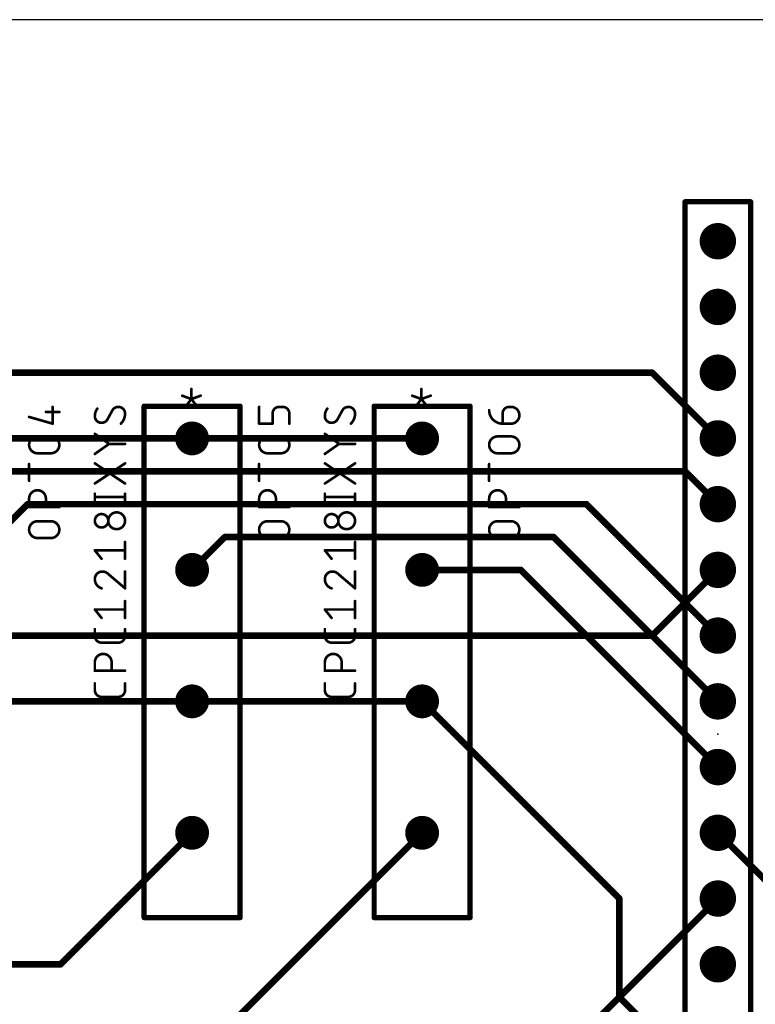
# Model space of a CAD drawing. Extents: x 0 to 99, y -9.3 to 67.
# Tile 7 of 8: x 51.8 to 80.2, y 28.9 to 67. Entities that reach past the tile are written whole.
import ezdxf

# ---------------------------------------------------------------- set-up
doc = ezdxf.new("R2010")
doc.units = 0
for name, color, linetype in [('1', 12, 'CONTINUOUS'), ('16', 132, 'CONTINUOUS'), ('17', 110, 'CONTINUOUS'), ('20', 31, 'CONTINUOUS'), ('21', 7, 'CONTINUOUS'), ('23', 53, 'CONTINUOUS'), ('25', 7, 'CONTINUOUS'), ('27', 7, 'CONTINUOUS'), ('51', 7, 'CONTINUOUS')]:
    doc.layers.add(name, color=color, linetype=linetype)

# ---------------------------------------------------------------- blocks, each defined once
blk = doc.blocks.new('ROUNDP')
at = {"const_width": 0.5}
blk.add_lwpolyline([(0, -0.25, 1), (0, 0.25, 1), (0, -0.25)], format="xyb", dxfattribs=at)

msp = doc.modelspace()

# ---------------------------------------------------------------- linework, layer by layer
at = {"layer": '1', "const_width": 0.254}
for points in [[(30.48, 53.34), (76.2, 53.34)], [(76.2, 53.34), (78.74, 50.8)], [(77.47, 49.53), (35.56, 49.53)], [(78.74, 48.26), (77.47, 49.53)], [(78.74, 45.72), (76.2, 43.18)], [(76.2, 43.18), (43.18, 43.18)], [(66.04, 20.32), (78.74, 33.02)]]:
    msp.add_lwpolyline(points, dxfattribs=at)
at = {"layer": '1', "const_width": 0.127}
for points in [[(76.2449, 53.3849, 1), (76.1551, 53.2951)], [(76.2, 53.2765, 1), (76.2, 53.4035)], [(78.6951, 50.7551, 1), (78.7849, 50.8449)], [(77.5149, 49.5749, 1), (77.4251, 49.4851)], [(77.47, 49.4665, 1), (77.47, 49.5935)], [(78.6951, 48.2151, 1), (78.7849, 48.3049)], [(78.7849, 45.6751, 1), (78.6951, 45.7649)], [(76.1551, 43.2249, 1), (76.2449, 43.1351)], [(76.2, 43.1165, 1), (76.2, 43.2435)], [(78.7849, 32.9751, 1), (78.6951, 33.0649)]]:
    msp.add_lwpolyline(points, format="xyb", dxfattribs=at)
at = {"layer": '16', "const_width": 0.254}
for points in [[(49.53, 50.8), (58.42, 50.8)], [(58.42, 50.8), (67.31, 50.8)], [(49.53, 45.72), (52.07, 48.26)], [(52.07, 48.26), (73.66, 48.26)], [(73.66, 48.26), (78.74, 43.18)], [(59.69, 46.99), (58.42, 45.72)], [(72.39, 46.99), (59.69, 46.99)], [(78.74, 40.64), (72.39, 46.99)], [(67.31, 45.72), (71.12, 45.72)], [(71.12, 45.72), (78.74, 38.1)], [(49.53, 40.64), (58.42, 40.64)], [(58.42, 40.64), (67.31, 40.64)], [(67.31, 40.64), (74.93, 33.02)], [(53.34, 30.48), (58.42, 35.56)], [(58.42, 26.67), (67.31, 35.56)], [(87.63, 26.67), (78.74, 35.56)], [(74.93, 33.02), (74.93, 29.21)], [(49.53, 30.48), (53.34, 30.48)], [(74.93, 29.21), (78.74, 25.4)]]:
    msp.add_lwpolyline(points, dxfattribs=at)
at = {"layer": '16', "const_width": 0.127}
for points in [[(58.42, 50.8635, 1), (58.42, 50.7365)], [(58.42, 50.7365, 1), (58.42, 50.8635)], [(67.31, 50.7365, 1), (67.31, 50.8635)], [(52.07, 48.3235, 1), (52.07, 48.1965)], [(52.1149, 48.2151, 1), (52.0251, 48.3049)], [(73.7049, 48.3049, 1), (73.6151, 48.2151)], [(73.66, 48.1965, 1), (73.66, 48.3235)], [(59.69, 47.0535, 1), (59.69, 46.9265)], [(59.7349, 46.9451, 1), (59.6451, 47.0349)], [(72.4349, 47.0349, 1), (72.3451, 46.9451)], [(72.39, 46.9265, 1), (72.39, 47.0535)], [(58.3751, 45.7649, 1), (58.4649, 45.6751)], [(67.31, 45.7835, 1), (67.31, 45.6565)], [(71.1649, 45.7649, 1), (71.0751, 45.6751)], [(71.12, 45.6565, 1), (71.12, 45.7835)], [(78.6951, 43.1351, 1), (78.7849, 43.2249)], [(58.42, 40.7035, 1), (58.42, 40.5765)], [(58.42, 40.5765, 1), (58.42, 40.7035)], [(67.3549, 40.6849, 1), (67.2651, 40.5951)], [(67.31, 40.5765, 1), (67.31, 40.7035)], [(78.6951, 40.5951, 1), (78.7849, 40.6849)], [(78.6951, 38.0551, 1), (78.7849, 38.1449)], [(58.4649, 35.5151, 1), (58.3751, 35.6049)], [(67.3549, 35.5151, 1), (67.2651, 35.6049)], [(78.7849, 35.6049, 1), (78.6951, 35.5151)], [(74.9935, 33.02, 1), (74.8665, 33.02)], [(74.8851, 32.9751, 1), (74.9749, 33.0649)], [(53.2951, 30.5249, 1), (53.3849, 30.4351)], [(53.34, 30.4165, 1), (53.34, 30.5435)], [(74.9749, 29.2549, 1), (74.8851, 29.1651)], [(74.8665, 29.21, 1), (74.9935, 29.21)]]:
    msp.add_lwpolyline(points, format="xyb", dxfattribs=at)
at = {"layer": '20'}
msp.add_line((99.04, 66.98), (0, 66.98), dxfattribs=at)
at = {"layer": '21'}
for points, const_width in [([(80.01, 59.944), (77.47, 59.944)], 0.2032), ([(77.47, 59.944), (77.47, 18.796)], 0.2032), ([(80.01, 18.796), (80.01, 59.944)], 0.2032), ([(58.3932, 52.7106), (58.3932, 52.3212)], 0.1016), ([(67.2832, 52.7106), (67.2832, 52.3212)], 0.1016), ([(56.5658, 32.2834), (56.5658, 52.0446)], 0.2032), ([(56.5658, 52.0446), (60.2742, 52.0446)], 0.2032), ([(58.3932, 52.3212), (58.0362, 52.451)], 0.1016), ([(58.166, 52.0291), (58.3932, 52.3212)], 0.1016), ([(58.3932, 52.3212), (58.7502, 52.451)], 0.1016), ([(58.3932, 52.3212), (58.6204, 52.0291)], 0.1016), ([(60.2742, 52.0446), (60.2742, 32.2834)], 0.2032), ([(65.4558, 32.2834), (65.4558, 52.0446)], 0.2032), ([(65.4558, 52.0446), (69.1642, 52.0446)], 0.2032), ([(67.2832, 52.3212), (66.9262, 52.451)], 0.1016), ([(67.056, 52.0291), (67.2832, 52.3212)], 0.1016), ([(67.2832, 52.3212), (67.6402, 52.451)], 0.1016), ([(67.2832, 52.3212), (67.5104, 52.0291)], 0.1016), ([(69.1642, 52.0446), (69.1642, 32.2834)], 0.2032), ([(60.2742, 32.2834), (56.5658, 32.2834)], 0.2032), ([(69.1642, 32.2834), (65.4558, 32.2834)], 0.2032)]:
    msp.add_lwpolyline(points, dxfattribs=dict(at, const_width=const_width))
for points, const_width in [([(77.47, 59.9948, 1), (77.47, 59.8932)], 0.1016), ([(77.5208, 59.944, 1), (77.4192, 59.944)], 0.1016), ([(80.0608, 59.944, 1), (79.9592, 59.944)], 0.1016), ([(80.01, 59.8932, 1), (80.01, 59.9948)], 0.1016), ([(58.4186, 52.7106, 1), (58.3678, 52.7106)], 0.0508), ([(67.3086, 52.7106, 1), (67.2578, 52.7106)], 0.0508), ([(56.6166, 52.0446, 1), (56.515, 52.0446)], 0.1016), ([(56.5658, 52.0954, 1), (56.5658, 51.9938)], 0.1016), ([(58.0449, 52.4749, 1), (58.0275, 52.4271)], 0.0508), ([(58.4132, 52.3368, 1), (58.3731, 52.3056)], 0.0508), ([(58.3845, 52.345, 1), (58.4019, 52.2973)], 0.0508), ([(58.3678, 52.3212, 1), (58.4186, 52.3212)], 0.0508), ([(58.4132, 52.3056, 1), (58.3731, 52.3368)], 0.0508), ([(58.3845, 52.2973, 1), (58.4019, 52.345)], 0.0508), ([(58.7589, 52.4271, 1), (58.7415, 52.4749)], 0.0508), ([(60.325, 52.0446, 1), (60.2234, 52.0446)], 0.1016), ([(60.2742, 51.9938, 1), (60.2742, 52.0954)], 0.1016), ([(65.5066, 52.0446, 1), (65.405, 52.0446)], 0.1016), ([(65.4558, 52.0954, 1), (65.4558, 51.9938)], 0.1016), ([(66.9349, 52.4749, 1), (66.9175, 52.4271)], 0.0508), ([(67.3032, 52.3368, 1), (67.2631, 52.3056)], 0.0508), ([(67.2745, 52.345, 1), (67.2919, 52.2973)], 0.0508), ([(67.2578, 52.3212, 1), (67.3086, 52.3212)], 0.0508), ([(67.3032, 52.3056, 1), (67.2631, 52.3368)], 0.0508), ([(67.2745, 52.2973, 1), (67.2919, 52.345)], 0.0508), ([(67.6489, 52.4271, 1), (67.6315, 52.4749)], 0.0508), ([(69.215, 52.0446, 1), (69.1134, 52.0446)], 0.1016), ([(69.1642, 51.9938, 1), (69.1642, 52.0954)], 0.1016), ([(58.146, 52.0447, 1), (58.186, 52.0135)], 0.0508), ([(58.6003, 52.0135, 1), (58.6404, 52.0447)], 0.0508), ([(67.036, 52.0447, 1), (67.076, 52.0135)], 0.0508), ([(67.4903, 52.0135, 1), (67.5304, 52.0447)], 0.0508), ([(56.5658, 32.3342, 1), (56.5658, 32.2326)], 0.1016), ([(60.2742, 32.2326, 1), (60.2742, 32.3342)], 0.1016), ([(65.4558, 32.3342, 1), (65.4558, 32.2326)], 0.1016), ([(69.1642, 32.2326, 1), (69.1642, 32.3342)], 0.1016), ([(56.515, 32.2834, 1), (56.6166, 32.2834)], 0.1016), ([(60.2234, 32.2834, 1), (60.325, 32.2834)], 0.1016), ([(65.405, 32.2834, 1), (65.5066, 32.2834)], 0.1016), ([(69.1134, 32.2834, 1), (69.215, 32.2834)], 0.1016)]:
    msp.add_lwpolyline(points, format="xyb", dxfattribs=dict(at, const_width=const_width))
at = {"layer": '23'}
for p in [(58.42, 43.18), (67.31, 43.18), (78.74, 39.37)]:
    msp.add_point(p, dxfattribs=at)
at = {"layer": '25', "const_width": 0.1016}
for points in [[(52.7699, 51.8245), (53.2892, 51.8245)], [(53.0296, 51.3701), (53.0296, 52.0192)], [(61.0108, 51.3701), (61.0108, 52.0192)], [(61.5301, 51.7596), (61.5301, 51.3701)], [(61.9196, 52.0192), (61.7897, 52.0192)], [(62.1792, 51.3701), (62.1792, 51.7596)], [(70.4201, 51.3701), (70.4201, 51.7596)], [(70.6797, 52.0192), (70.7446, 52.0192)], [(52.1208, 51.6297), (53.0296, 51.3701)], [(61.5301, 51.3701), (61.0108, 51.3701)], [(70.7446, 51.3701), (70.4201, 51.3701)], [(52.4454, 50.8762), (52.9646, 50.8762)], [(61.3354, 50.8762), (61.8546, 50.8762)], [(70.2254, 50.8762), (70.7446, 50.8762)], [(52.9646, 50.2271), (52.4454, 50.2271)], [(61.8546, 50.2271), (61.3354, 50.2271)], [(70.7446, 50.2271), (70.2254, 50.2271)], [(52.1208, 49.1603), (52.1208, 49.8094)], [(61.0108, 49.1603), (61.0108, 49.8094)], [(69.9008, 49.1603), (69.9008, 49.8094)], [(53.2892, 49.4849), (52.1208, 49.4849)], [(62.1792, 49.4849), (61.0108, 49.4849)], [(71.0692, 49.4849), (69.9008, 49.4849)], [(52.1208, 48.1485), (52.1208, 48.4731)], [(52.7699, 48.4731), (52.7699, 48.1485)], [(61.0108, 48.1485), (61.0108, 48.4731)], [(61.6599, 48.4731), (61.6599, 48.1485)], [(69.9008, 48.1485), (69.9008, 48.4731)], [(70.5499, 48.4731), (70.5499, 48.1485)], [(53.2892, 48.1485), (52.1208, 48.1485)], [(62.1792, 48.1485), (61.0108, 48.1485)], [(71.0692, 48.1485), (69.9008, 48.1485)], [(52.4454, 47.5996), (52.9646, 47.5996)], [(61.3354, 47.5996), (61.8546, 47.5996)], [(70.2254, 47.5996), (70.7446, 47.5996)], [(52.9646, 46.9505), (52.4454, 46.9505)], [(61.8546, 46.9505), (61.3354, 46.9505)], [(70.7446, 46.9505), (70.2254, 46.9505)]]:
    msp.add_lwpolyline(points, dxfattribs=at)
at = {"layer": '25'}
for points, const_width in [([(52.7699, 51.8499, 1), (52.7699, 51.7991)], 0.0508), ([(53.055, 52.0192, 1), (53.0042, 52.0192)], 0.0508), ([(53.2892, 51.7991, 1), (53.2892, 51.8499)], 0.0508), ([(61.0362, 52.0192, 1), (60.9854, 52.0192)], 0.0508), ([(61.7897, 52.0192, 0.4142), (61.5301, 51.7596)], 0.1016), ([(61.5555, 51.7596, 1), (61.5047, 51.7596)], 0.0508), ([(61.5047, 51.7596, 1), (61.5555, 51.7596)], 0.0508), ([(61.7897, 52.0446, 1), (61.7897, 51.9938)], 0.0508), ([(61.7897, 51.9938, 1), (61.7897, 52.0446)], 0.0508), ([(62.1792, 51.7596, 0.4142), (61.9196, 52.0192)], 0.1016), ([(61.9196, 52.0446, 1), (61.9196, 51.9938)], 0.0508), ([(61.9196, 51.9938, 1), (61.9196, 52.0446)], 0.0508), ([(62.2046, 51.7596, 1), (62.1538, 51.7596)], 0.0508), ([(62.1538, 51.7596, 1), (62.2046, 51.7596)], 0.0508), ([(69.9008, 51.8894, 0.4142), (70.4201, 51.3701)], 0.1016), ([(69.9262, 51.8894, 1), (69.8754, 51.8894)], 0.0508), ([(70.6797, 52.0192, 0.4142), (70.4201, 51.7596)], 0.1016), ([(70.4455, 51.7596, 1), (70.3947, 51.7596)], 0.0508), ([(70.3947, 51.7596, 1), (70.4455, 51.7596)], 0.0508), ([(70.6797, 52.0446, 1), (70.6797, 51.9938)], 0.0508), ([(70.6797, 51.9938, 1), (70.6797, 52.0446)], 0.0508), ([(70.7446, 51.3701, 1), (70.7446, 52.0192)], 0.1016), ([(70.7446, 52.0446, 1), (70.7446, 51.9938)], 0.0508), ([(70.7446, 51.9938, 1), (70.7446, 52.0446)], 0.0508), ([(52.1278, 51.6542, 1), (52.1138, 51.6053)], 0.0508), ([(53.0042, 51.3701, 1), (53.055, 51.3701)], 0.0508), ([(53.0226, 51.3457, 1), (53.0365, 51.3945)], 0.0508), ([(61.0108, 51.3955, 1), (61.0108, 51.3447)], 0.0508), ([(60.9854, 51.3701, 1), (61.0362, 51.3701)], 0.0508), ([(61.5047, 51.3701, 1), (61.5555, 51.3701)], 0.0508), ([(61.5301, 51.3447, 1), (61.5301, 51.3955)], 0.0508), ([(62.1538, 51.3701, 1), (62.2046, 51.3701)], 0.0508), ([(70.4201, 51.3955, 1), (70.4201, 51.3447)], 0.0508), ([(70.3947, 51.3701, 1), (70.4455, 51.3701)], 0.0508), ([(70.4201, 51.3447, 1), (70.4201, 51.3955)], 0.0508), ([(70.7446, 51.3955, 1), (70.7446, 51.3447)], 0.0508), ([(70.7446, 51.3447, 1), (70.7446, 51.3955)], 0.0508), ([(52.4454, 50.8762, 1), (52.4454, 50.2271)], 0.1016), ([(52.4454, 50.9016, 1), (52.4454, 50.8508)], 0.0508), ([(52.4454, 50.8508, 1), (52.4454, 50.9016)], 0.0508), ([(52.9646, 50.2271, 1), (52.9646, 50.8762)], 0.1016), ([(52.9646, 50.9016, 1), (52.9646, 50.8508)], 0.0508), ([(52.9646, 50.8508, 1), (52.9646, 50.9016)], 0.0508), ([(61.3354, 50.8762, 1), (61.3354, 50.2271)], 0.1016), ([(61.3354, 50.9016, 1), (61.3354, 50.8508)], 0.0508), ([(61.3354, 50.8508, 1), (61.3354, 50.9016)], 0.0508), ([(61.8546, 50.2271, 1), (61.8546, 50.8762)], 0.1016), ([(61.8546, 50.9016, 1), (61.8546, 50.8508)], 0.0508), ([(61.8546, 50.8508, 1), (61.8546, 50.9016)], 0.0508), ([(70.2254, 50.8762, 1), (70.2254, 50.2271)], 0.1016), ([(70.2254, 50.9016, 1), (70.2254, 50.8508)], 0.0508), ([(70.2254, 50.8508, 1), (70.2254, 50.9016)], 0.0508), ([(70.7446, 50.2271, 1), (70.7446, 50.8762)], 0.1016), ([(70.7446, 50.9016, 1), (70.7446, 50.8508)], 0.0508), ([(70.7446, 50.8508, 1), (70.7446, 50.9016)], 0.0508), ([(52.4454, 50.2525, 1), (52.4454, 50.2017)], 0.0508), ([(52.4454, 50.2017, 1), (52.4454, 50.2525)], 0.0508), ([(52.9646, 50.2525, 1), (52.9646, 50.2017)], 0.0508), ([(52.9646, 50.2017, 1), (52.9646, 50.2525)], 0.0508), ([(61.3354, 50.2525, 1), (61.3354, 50.2017)], 0.0508), ([(61.3354, 50.2017, 1), (61.3354, 50.2525)], 0.0508), ([(61.8546, 50.2525, 1), (61.8546, 50.2017)], 0.0508), ([(61.8546, 50.2017, 1), (61.8546, 50.2525)], 0.0508), ([(70.2254, 50.2525, 1), (70.2254, 50.2017)], 0.0508), ([(70.2254, 50.2017, 1), (70.2254, 50.2525)], 0.0508), ([(70.7446, 50.2525, 1), (70.7446, 50.2017)], 0.0508), ([(70.7446, 50.2017, 1), (70.7446, 50.2525)], 0.0508), ([(52.1462, 49.8094, 1), (52.0954, 49.8094)], 0.0508), ([(61.0362, 49.8094, 1), (60.9854, 49.8094)], 0.0508), ([(69.9262, 49.8094, 1), (69.8754, 49.8094)], 0.0508), ([(52.1208, 49.5102, 1), (52.1208, 49.4595)], 0.0508), ([(53.2892, 49.4595, 1), (53.2892, 49.5102)], 0.0508), ([(61.0108, 49.5102, 1), (61.0108, 49.4595)], 0.0508), ([(62.1792, 49.4595, 1), (62.1792, 49.5102)], 0.0508), ([(69.9008, 49.5102, 1), (69.9008, 49.4595)], 0.0508), ([(71.0692, 49.4595, 1), (71.0692, 49.5102)], 0.0508), ([(52.0954, 49.1603, 1), (52.1462, 49.1603)], 0.0508), ([(60.9854, 49.1603, 1), (61.0362, 49.1603)], 0.0508), ([(69.8754, 49.1603, 1), (69.9262, 49.1603)], 0.0508), ([(52.7699, 48.4731, 1), (52.1208, 48.4731)], 0.1016), ([(61.6599, 48.4731, 1), (61.0108, 48.4731)], 0.1016), ([(70.5499, 48.4731, 1), (69.9008, 48.4731)], 0.1016), ([(52.1462, 48.4731, 1), (52.0954, 48.4731)], 0.0508), ([(52.0954, 48.4731, 1), (52.1462, 48.4731)], 0.0508), ([(52.7953, 48.4731, 1), (52.7445, 48.4731)], 0.0508), ([(52.7445, 48.4731, 1), (52.7953, 48.4731)], 0.0508), ([(61.0362, 48.4731, 1), (60.9854, 48.4731)], 0.0508), ([(60.9854, 48.4731, 1), (61.0362, 48.4731)], 0.0508), ([(61.6853, 48.4731, 1), (61.6345, 48.4731)], 0.0508), ([(61.6345, 48.4731, 1), (61.6853, 48.4731)], 0.0508), ([(69.9262, 48.4731, 1), (69.8754, 48.4731)], 0.0508), ([(69.8754, 48.4731, 1), (69.9262, 48.4731)], 0.0508), ([(70.5753, 48.4731, 1), (70.5245, 48.4731)], 0.0508), ([(70.5245, 48.4731, 1), (70.5753, 48.4731)], 0.0508), ([(52.1208, 48.1739, 1), (52.1208, 48.1231)], 0.0508), ([(52.0954, 48.1485, 1), (52.1462, 48.1485)], 0.0508), ([(52.7445, 48.1485, 1), (52.7953, 48.1485)], 0.0508), ([(53.2892, 48.1231, 1), (53.2892, 48.1739)], 0.0508), ([(61.0108, 48.1739, 1), (61.0108, 48.1231)], 0.0508), ([(60.9854, 48.1485, 1), (61.0362, 48.1485)], 0.0508), ([(61.6345, 48.1485, 1), (61.6853, 48.1485)], 0.0508), ([(62.1792, 48.1231, 1), (62.1792, 48.1739)], 0.0508), ([(69.9008, 48.1739, 1), (69.9008, 48.1231)], 0.0508), ([(69.8754, 48.1485, 1), (69.9262, 48.1485)], 0.0508), ([(70.5245, 48.1485, 1), (70.5753, 48.1485)], 0.0508), ([(71.0692, 48.1231, 1), (71.0692, 48.1739)], 0.0508), ([(52.4454, 47.5996, 1), (52.4454, 46.9505)], 0.1016), ([(52.4454, 47.625, 1), (52.4454, 47.5742)], 0.0508), ([(52.4454, 47.5742, 1), (52.4454, 47.625)], 0.0508), ([(52.9646, 46.9505, 1), (52.9646, 47.5996)], 0.1016), ([(52.9646, 47.625, 1), (52.9646, 47.5742)], 0.0508), ([(52.9646, 47.5742, 1), (52.9646, 47.625)], 0.0508), ([(61.3354, 47.5996, 1), (61.3354, 46.9505)], 0.1016), ([(61.3354, 47.625, 1), (61.3354, 47.5742)], 0.0508), ([(61.3354, 47.5742, 1), (61.3354, 47.625)], 0.0508), ([(61.8546, 46.9505, 1), (61.8546, 47.5996)], 0.1016), ([(61.8546, 47.625, 1), (61.8546, 47.5742)], 0.0508), ([(61.8546, 47.5742, 1), (61.8546, 47.625)], 0.0508), ([(70.2254, 47.5996, 1), (70.2254, 46.9505)], 0.1016), ([(70.2254, 47.625, 1), (70.2254, 47.5742)], 0.0508), ([(70.2254, 47.5742, 1), (70.2254, 47.625)], 0.0508), ([(70.7446, 46.9505, 1), (70.7446, 47.5996)], 0.1016), ([(70.7446, 47.625, 1), (70.7446, 47.5742)], 0.0508), ([(70.7446, 47.5742, 1), (70.7446, 47.625)], 0.0508), ([(52.4454, 46.9759, 1), (52.4454, 46.9251)], 0.0508), ([(52.4454, 46.9251, 1), (52.4454, 46.9759)], 0.0508), ([(52.9646, 46.9759, 1), (52.9646, 46.9251)], 0.0508), ([(52.9646, 46.9251, 1), (52.9646, 46.9759)], 0.0508), ([(61.3354, 46.9759, 1), (61.3354, 46.9251)], 0.0508), ([(61.3354, 46.9251, 1), (61.3354, 46.9759)], 0.0508), ([(61.8546, 46.9759, 1), (61.8546, 46.9251)], 0.0508), ([(61.8546, 46.9251, 1), (61.8546, 46.9759)], 0.0508), ([(70.2254, 46.9759, 1), (70.2254, 46.9251)], 0.0508), ([(70.2254, 46.9251, 1), (70.2254, 46.9759)], 0.0508), ([(70.7446, 46.9759, 1), (70.7446, 46.9251)], 0.0508), ([(70.7446, 46.9251, 1), (70.7446, 46.9759)], 0.0508)]:
    msp.add_lwpolyline(points, format="xyb", dxfattribs=dict(at, const_width=const_width))
at = {"layer": '27'}
for points, const_width in [([(54.7582, 51.9543, 0.1623), (54.6608, 51.6622)], 0.1016), ([(54.7785, 51.9391, 1), (54.7378, 51.9695)], 0.0508), ([(55.5696, 52.0192, 0.2656), (55.3424, 51.8894)], 0.1016), ([(55.3205, 51.9023, 1), (55.3643, 51.8765)], 0.0508), ([(55.3647, 51.8772, 1), (55.3201, 51.9015)], 0.0508), ([(55.8292, 51.7596, 0.4142), (55.5696, 52.0192)], 0.1016), ([(55.5696, 52.0446, 1), (55.5696, 51.9938)], 0.0508), ([(55.5696, 51.9938, 1), (55.5696, 52.0446)], 0.0508), ([(55.6669, 51.3701, 0.2), (55.8292, 51.7596)], 0.1016), ([(55.8546, 51.7596, 1), (55.8038, 51.7596)], 0.0508), ([(55.8038, 51.7596, 1), (55.8546, 51.7596)], 0.0508), ([(63.6482, 51.9543, 0.1623), (63.5508, 51.6622)], 0.1016), ([(63.6685, 51.9391, 1), (63.6278, 51.9695)], 0.0508), ([(64.4596, 52.0192, 0.2656), (64.2324, 51.8894)], 0.1016), ([(64.2105, 51.9023, 1), (64.2543, 51.8765)], 0.0508), ([(64.2547, 51.8772, 1), (64.2101, 51.9015)], 0.0508), ([(64.7192, 51.7596, 0.4142), (64.4596, 52.0192)], 0.1016), ([(64.4596, 52.0446, 1), (64.4596, 51.9938)], 0.0508), ([(64.4596, 51.9938, 1), (64.4596, 52.0446)], 0.0508), ([(64.5569, 51.3701, 0.2), (64.7192, 51.7596)], 0.1016), ([(64.7446, 51.7596, 1), (64.6938, 51.7596)], 0.0508), ([(64.6938, 51.7596, 1), (64.7446, 51.7596)], 0.0508), ([(54.6608, 51.6622, 0.4142), (54.9204, 51.4025)], 0.1016), ([(54.6862, 51.6622, 1), (54.6354, 51.6622)], 0.0508), ([(54.6354, 51.6622, 1), (54.6862, 51.6622)], 0.0508), ([(54.9204, 51.4025, 0.2656), (55.1476, 51.5324)], 0.1016), ([(54.9204, 51.4279, 1), (54.9204, 51.3771)], 0.0508), ([(54.9204, 51.3771, 1), (54.9204, 51.4279)], 0.0508), ([(55.1253, 51.5445, 1), (55.1699, 51.5202)], 0.0508), ([(55.1695, 51.5195, 1), (55.1258, 51.5453)], 0.0508), ([(55.649, 51.3881, 1), (55.6848, 51.3521)], 0.0508), ([(63.5508, 51.6622, 0.4142), (63.8104, 51.4025)], 0.1016), ([(63.5762, 51.6622, 1), (63.5254, 51.6622)], 0.0508), ([(63.5254, 51.6622, 1), (63.5762, 51.6622)], 0.0508), ([(63.8104, 51.4025, 0.2656), (64.0376, 51.5324)], 0.1016), ([(63.8104, 51.4279, 1), (63.8104, 51.3771)], 0.0508), ([(63.8104, 51.3771, 1), (63.8104, 51.4279)], 0.0508), ([(64.0153, 51.5445, 1), (64.0599, 51.5202)], 0.0508), ([(64.0595, 51.5195, 1), (64.0158, 51.5453)], 0.0508), ([(64.539, 51.3881, 1), (64.5748, 51.3521)], 0.0508), ([(54.6754, 51, 1), (54.6462, 50.9585)], 0.0508), ([(63.5654, 51, 1), (63.5362, 50.9585)], 0.0508), ([(55.2125, 50.6151, 1), (55.2125, 50.5643)], 0.0508), ([(55.2272, 50.569, 1), (55.1979, 50.6105)], 0.0508), ([(55.1979, 50.569, 1), (55.2272, 50.6105)], 0.0508), ([(55.8292, 50.5643, 1), (55.8292, 50.6151)], 0.0508), ([(64.1025, 50.6151, 1), (64.1025, 50.5643)], 0.0508), ([(64.1172, 50.569, 1), (64.0879, 50.6105)], 0.0508), ([(64.0879, 50.569, 1), (64.1172, 50.6105)], 0.0508), ([(64.7192, 50.5643, 1), (64.7192, 50.6151)], 0.0508), ([(54.6462, 50.221, 1), (54.6754, 50.1795)], 0.0508), ([(63.5362, 50.221, 1), (63.5654, 50.1795)], 0.0508), ([(54.6749, 49.8573, 1), (54.6467, 49.8151)], 0.0508), ([(55.8433, 49.8151, 1), (55.8151, 49.8573)], 0.0508), ([(63.5649, 49.8573, 1), (63.5367, 49.8151)], 0.0508), ([(64.7333, 49.8151, 1), (64.7051, 49.8573)], 0.0508), ([(54.6467, 49.0784, 1), (54.6749, 49.0361)], 0.0508), ([(55.8151, 49.0361, 1), (55.8433, 49.0784)], 0.0508), ([(63.5367, 49.0784, 1), (63.5649, 49.0361)], 0.0508), ([(64.7051, 49.0361, 1), (64.7333, 49.0784)], 0.0508), ([(54.6862, 48.6622, 1), (54.6354, 48.6622)], 0.0508), ([(55.8546, 48.6622, 1), (55.8038, 48.6622)], 0.0508), ([(63.5762, 48.6622, 1), (63.5254, 48.6622)], 0.0508), ([(64.7446, 48.6622, 1), (64.6938, 48.6622)], 0.0508), ([(54.6608, 48.5577, 1), (54.6608, 48.5069)], 0.0508), ([(54.6354, 48.4025, 1), (54.6862, 48.4025)], 0.0508), ([(55.8038, 48.4025, 1), (55.8546, 48.4025)], 0.0508), ([(55.8292, 48.5069, 1), (55.8292, 48.5577)], 0.0508), ([(63.5508, 48.5577, 1), (63.5508, 48.5069)], 0.0508), ([(63.5254, 48.4025, 1), (63.5762, 48.4025)], 0.0508), ([(64.6938, 48.4025, 1), (64.7446, 48.4025)], 0.0508), ([(64.7192, 48.5069, 1), (64.7192, 48.5577)], 0.0508), ([(55.5046, 47.9425, 1), (55.5046, 47.2934)], 0.1016), ([(55.5046, 47.2934, 1), (55.5046, 47.9425)], 0.1016), ([(55.5046, 47.9679, 1), (55.5046, 47.9171)], 0.0508), ([(55.5046, 47.9171, 1), (55.5046, 47.9679)], 0.0508), ([(64.3946, 47.9425, 1), (64.3946, 47.2934)], 0.1016), ([(64.3946, 47.2934, 1), (64.3946, 47.9425)], 0.1016), ([(64.3946, 47.9679, 1), (64.3946, 47.9171)], 0.0508), ([(64.3946, 47.9171, 1), (64.3946, 47.9679)], 0.0508), ([(54.9204, 47.8776, 1), (54.9204, 47.3583)], 0.1016), ([(54.9204, 47.3583, 1), (54.9204, 47.8776)], 0.1016), ([(54.9204, 47.903, 1), (54.9204, 47.8522)], 0.0508), ([(54.9204, 47.8522, 1), (54.9204, 47.903)], 0.0508), ([(63.8104, 47.8776, 1), (63.8104, 47.3583)], 0.1016), ([(63.8104, 47.3583, 1), (63.8104, 47.8776)], 0.1016), ([(63.8104, 47.903, 1), (63.8104, 47.8522)], 0.0508), ([(63.8104, 47.8522, 1), (63.8104, 47.903)], 0.0508), ([(54.9204, 47.3837, 1), (54.9204, 47.3329)], 0.0508), ([(54.9204, 47.3329, 1), (54.9204, 47.3837)], 0.0508), ([(55.5046, 47.3188, 1), (55.5046, 47.268)], 0.0508), ([(55.5046, 47.268, 1), (55.5046, 47.3188)], 0.0508), ([(63.8104, 47.3837, 1), (63.8104, 47.3329)], 0.0508), ([(63.8104, 47.3329, 1), (63.8104, 47.3837)], 0.0508), ([(64.3946, 47.3188, 1), (64.3946, 47.268)], 0.0508), ([(64.3946, 47.268, 1), (64.3946, 47.3188)], 0.0508), ([(55.8546, 46.7995, 1), (55.8038, 46.7995)], 0.0508), ([(64.7446, 46.7995, 1), (64.6938, 46.7995)], 0.0508), ([(54.6806, 46.4908, 1), (54.641, 46.4591)], 0.0508), ([(54.6608, 46.5003, 1), (54.6608, 46.4496)], 0.0508), ([(55.8292, 46.4496, 1), (55.8292, 46.5003)], 0.0508), ([(63.5706, 46.4908, 1), (63.531, 46.4591)], 0.0508), ([(63.5508, 46.5003, 1), (63.5508, 46.4496)], 0.0508), ([(64.7192, 46.4496, 1), (64.7192, 46.5003)], 0.0508), ([(54.9006, 46.1345, 1), (54.9403, 46.1663)], 0.0508), ([(55.8038, 46.1504, 1), (55.8546, 46.1504)], 0.0508), ([(63.7906, 46.1345, 1), (63.8303, 46.1663)], 0.0508), ([(64.6938, 46.1504, 1), (64.7446, 46.1504)], 0.0508), ([(54.9529, 45.6565, 0.4142), (54.6608, 45.3644)], 0.1016), ([(55.1801, 45.5591, 0.2053), (54.9529, 45.6565)], 0.1016), ([(54.9529, 45.6819, 1), (54.9529, 45.6311)], 0.0508), ([(54.9529, 45.6311, 1), (54.9529, 45.6819)], 0.0508), ([(55.8546, 45.6565, 1), (55.8038, 45.6565)], 0.0508), ([(63.8429, 45.6565, 0.4142), (63.5508, 45.3644)], 0.1016), ([(64.0701, 45.5591, 0.2053), (63.8429, 45.6565)], 0.1016), ([(63.8429, 45.6819, 1), (63.8429, 45.6311)], 0.0508), ([(63.8429, 45.6311, 1), (63.8429, 45.6819)], 0.0508), ([(64.7446, 45.6565, 1), (64.6938, 45.6565)], 0.0508), ([(54.6608, 45.3644, 0.3252), (54.9204, 45.0074)], 0.1016), ([(54.6862, 45.3644, 1), (54.6354, 45.3644)], 0.0508), ([(54.6354, 45.3644, 1), (54.6862, 45.3644)], 0.0508), ([(55.1965, 45.5785, 1), (55.1636, 45.5398)], 0.0508), ([(55.1617, 45.5416, 1), (55.1985, 45.5767)], 0.0508), ([(63.5508, 45.3644, 0.3252), (63.8104, 45.0074)], 0.1016), ([(63.5762, 45.3644, 1), (63.5254, 45.3644)], 0.0508), ([(63.5254, 45.3644, 1), (63.5762, 45.3644)], 0.0508), ([(64.0865, 45.5785, 1), (64.0536, 45.5398)], 0.0508), ([(64.0517, 45.5416, 1), (64.0885, 45.5767)], 0.0508), ([(54.9126, 44.9832, 1), (54.9283, 45.0316)], 0.0508), ([(55.8038, 45.0074, 1), (55.8546, 45.0074)], 0.0508), ([(55.8127, 44.988, 1), (55.8457, 45.0268)], 0.0508), ([(63.8026, 44.9832, 1), (63.8183, 45.0316)], 0.0508), ([(64.6938, 45.0074, 1), (64.7446, 45.0074)], 0.0508), ([(64.7027, 44.988, 1), (64.7357, 45.0268)], 0.0508), ([(55.8546, 44.5135, 1), (55.8038, 44.5135)], 0.0508), ([(64.7446, 44.5135, 1), (64.6938, 44.5135)], 0.0508), ([(54.6608, 44.2144, 1), (54.6608, 44.1636)], 0.0508), ([(54.6806, 44.2048, 1), (54.641, 44.1731)], 0.0508), ([(55.8292, 44.1636, 1), (55.8292, 44.2144)], 0.0508), ([(63.5508, 44.2144, 1), (63.5508, 44.1636)], 0.0508), ([(63.5706, 44.2048, 1), (63.531, 44.1731)], 0.0508), ([(64.7192, 44.1636, 1), (64.7192, 44.2144)], 0.0508), ([(54.9006, 43.8485, 1), (54.9403, 43.8803)], 0.0508), ([(55.8038, 43.8644, 1), (55.8546, 43.8644)], 0.0508), ([(63.7906, 43.8485, 1), (63.8303, 43.8803)], 0.0508), ([(64.6938, 43.8644, 1), (64.7446, 43.8644)], 0.0508), ([(54.6862, 43.4279, 1), (54.6354, 43.4279)], 0.0508), ([(55.8546, 43.4279, 1), (55.8038, 43.4279)], 0.0508), ([(63.5762, 43.4279, 1), (63.5254, 43.4279)], 0.0508), ([(64.7446, 43.4279, 1), (64.6938, 43.4279)], 0.0508), ([(54.6608, 43.1682, 0.4142), (54.9204, 42.9086)], 0.1016), ([(54.6862, 43.1682, 1), (54.6354, 43.1682)], 0.0508), ([(54.6354, 43.1682, 1), (54.6862, 43.1682)], 0.0508), ([(55.5696, 42.9086, 0.4142), (55.8292, 43.1682)], 0.1016), ([(55.8546, 43.1682, 1), (55.8038, 43.1682)], 0.0508), ([(55.8038, 43.1682, 1), (55.8546, 43.1682)], 0.0508), ([(63.5508, 43.1682, 0.4142), (63.8104, 42.9086)], 0.1016), ([(63.5762, 43.1682, 1), (63.5254, 43.1682)], 0.0508), ([(63.5254, 43.1682, 1), (63.5762, 43.1682)], 0.0508), ([(64.4596, 42.9086, 0.4142), (64.7192, 43.1682)], 0.1016), ([(64.7446, 43.1682, 1), (64.6938, 43.1682)], 0.0508), ([(64.6938, 43.1682, 1), (64.7446, 43.1682)], 0.0508), ([(54.9204, 42.934, 1), (54.9204, 42.8832)], 0.0508), ([(54.9204, 42.8832, 1), (54.9204, 42.934)], 0.0508), ([(55.5696, 42.934, 1), (55.5696, 42.8832)], 0.0508), ([(55.5696, 42.8832, 1), (55.5696, 42.934)], 0.0508), ([(63.8104, 42.934, 1), (63.8104, 42.8832)], 0.0508), ([(63.8104, 42.8832, 1), (63.8104, 42.934)], 0.0508), ([(64.4596, 42.934, 1), (64.4596, 42.8832)], 0.0508), ([(64.4596, 42.8832, 1), (64.4596, 42.934)], 0.0508), ([(55.3099, 42.1485, 1), (54.6608, 42.1485)], 0.1016), ([(64.1999, 42.1485, 1), (63.5508, 42.1485)], 0.1016), ([(54.6862, 42.1485, 1), (54.6354, 42.1485)], 0.0508), ([(54.6354, 42.1485, 1), (54.6862, 42.1485)], 0.0508), ([(54.6608, 41.8493, 1), (54.6608, 41.7985)], 0.0508), ([(55.3353, 42.1485, 1), (55.2845, 42.1485)], 0.0508), ([(55.2845, 42.1485, 1), (55.3353, 42.1485)], 0.0508), ([(55.8292, 41.7985, 1), (55.8292, 41.8493)], 0.0508), ([(63.5762, 42.1485, 1), (63.5254, 42.1485)], 0.0508), ([(63.5254, 42.1485, 1), (63.5762, 42.1485)], 0.0508), ([(63.5508, 41.8493, 1), (63.5508, 41.7985)], 0.0508), ([(64.2253, 42.1485, 1), (64.1745, 42.1485)], 0.0508), ([(64.1745, 42.1485, 1), (64.2253, 42.1485)], 0.0508), ([(64.7192, 41.7985, 1), (64.7192, 41.8493)], 0.0508), ([(54.6354, 41.8239, 1), (54.6862, 41.8239)], 0.0508), ([(55.2845, 41.8239, 1), (55.3353, 41.8239)], 0.0508), ([(63.5254, 41.8239, 1), (63.5762, 41.8239)], 0.0508), ([(64.1745, 41.8239, 1), (64.2253, 41.8239)], 0.0508), ([(54.6862, 41.3324, 1), (54.6354, 41.3324)], 0.0508), ([(54.6608, 41.0727, 0.4142), (54.9204, 40.8131)], 0.1016), ([(54.6862, 41.0727, 1), (54.6354, 41.0727)], 0.0508), ([(54.6354, 41.0727, 1), (54.6862, 41.0727)], 0.0508), ([(55.5696, 40.8131, 0.4142), (55.8292, 41.0727)], 0.1016), ([(55.8546, 41.3324, 1), (55.8038, 41.3324)], 0.0508), ([(55.8546, 41.0727, 1), (55.8038, 41.0727)], 0.0508), ([(55.8038, 41.0727, 1), (55.8546, 41.0727)], 0.0508), ([(63.5762, 41.3324, 1), (63.5254, 41.3324)], 0.0508), ([(63.5508, 41.0727, 0.4142), (63.8104, 40.8131)], 0.1016), ([(63.5762, 41.0727, 1), (63.5254, 41.0727)], 0.0508), ([(63.5254, 41.0727, 1), (63.5762, 41.0727)], 0.0508), ([(64.4596, 40.8131, 0.4142), (64.7192, 41.0727)], 0.1016), ([(64.7446, 41.3324, 1), (64.6938, 41.3324)], 0.0508), ([(64.7446, 41.0727, 1), (64.6938, 41.0727)], 0.0508), ([(64.6938, 41.0727, 1), (64.7446, 41.0727)], 0.0508), ([(54.9204, 40.8385, 1), (54.9204, 40.7877)], 0.0508), ([(54.9204, 40.7877, 1), (54.9204, 40.8385)], 0.0508), ([(55.5696, 40.8385, 1), (55.5696, 40.7877)], 0.0508), ([(55.5696, 40.7877, 1), (55.5696, 40.8385)], 0.0508), ([(63.8104, 40.8385, 1), (63.8104, 40.7877)], 0.0508), ([(63.8104, 40.7877, 1), (63.8104, 40.8385)], 0.0508), ([(64.4596, 40.8385, 1), (64.4596, 40.7877)], 0.0508), ([(64.4596, 40.7877, 1), (64.4596, 40.8385)], 0.0508)]:
    msp.add_lwpolyline(points, format="xyb", dxfattribs=dict(at, const_width=const_width))
at = {"layer": '27', "const_width": 0.1016}
for points in [[(55.3424, 51.8894), (55.1476, 51.5324)], [(64.2324, 51.8894), (64.0376, 51.5324)], [(55.2125, 50.5897), (54.6608, 50.9792)], [(64.1025, 50.5897), (63.5508, 50.9792)], [(54.6608, 50.2003), (55.2125, 50.5897)], [(55.8292, 50.5897), (55.2125, 50.5897)], [(63.5508, 50.2003), (64.1025, 50.5897)], [(64.7192, 50.5897), (64.1025, 50.5897)], [(55.8292, 49.0573), (54.6608, 49.8362)], [(54.6608, 49.0573), (55.8292, 49.8362)], [(64.7192, 49.0573), (63.5508, 49.8362)], [(63.5508, 49.0573), (64.7192, 49.8362)], [(54.6608, 48.4025), (54.6608, 48.6622)], [(55.8292, 48.4025), (55.8292, 48.6622)], [(63.5508, 48.4025), (63.5508, 48.6622)], [(64.7192, 48.4025), (64.7192, 48.6622)], [(54.6608, 48.5323), (55.8292, 48.5323)], [(63.5508, 48.5323), (64.7192, 48.5323)], [(55.8292, 46.1504), (55.8292, 46.7995)], [(64.7192, 46.1504), (64.7192, 46.7995)], [(54.9204, 46.1504), (54.6608, 46.4749)], [(54.6608, 46.4749), (55.8292, 46.4749)], [(63.8104, 46.1504), (63.5508, 46.4749)], [(63.5508, 46.4749), (64.7192, 46.4749)], [(55.8292, 45.0074), (55.8292, 45.6565)], [(64.7192, 45.0074), (64.7192, 45.6565)], [(55.1801, 45.5591), (55.8292, 45.0074)], [(64.0701, 45.5591), (64.7192, 45.0074)], [(55.8292, 43.8644), (55.8292, 44.5135)], [(64.7192, 43.8644), (64.7192, 44.5135)], [(54.9204, 43.8644), (54.6608, 44.189)], [(54.6608, 44.189), (55.8292, 44.189)], [(63.8104, 43.8644), (63.5508, 44.189)], [(63.5508, 44.189), (64.7192, 44.189)], [(54.6608, 43.1682), (54.6608, 43.4279)], [(55.8292, 43.4279), (55.8292, 43.1682)], [(63.5508, 43.1682), (63.5508, 43.4279)], [(64.7192, 43.4279), (64.7192, 43.1682)], [(55.5696, 42.9086), (54.9204, 42.9086)], [(64.4596, 42.9086), (63.8104, 42.9086)], [(54.6608, 41.8239), (54.6608, 42.1485)], [(55.8292, 41.8239), (54.6608, 41.8239)], [(55.3099, 42.1485), (55.3099, 41.8239)], [(63.5508, 41.8239), (63.5508, 42.1485)], [(64.7192, 41.8239), (63.5508, 41.8239)], [(64.1999, 42.1485), (64.1999, 41.8239)], [(54.6608, 41.0727), (54.6608, 41.3324)], [(55.8292, 41.3324), (55.8292, 41.0727)], [(63.5508, 41.0727), (63.5508, 41.3324)], [(64.7192, 41.3324), (64.7192, 41.0727)], [(55.5696, 40.8131), (54.9204, 40.8131)], [(64.4596, 40.8131), (63.8104, 40.8131)]]:
    msp.add_lwpolyline(points, dxfattribs=at)
at = {"layer": '51', "const_width": 0.0635}
for points in [[(77.5018, 59.944, 1), (77.4382, 59.944)], [(77.47, 59.9758, 1), (77.47, 59.9123)], [(80.0418, 59.944, 1), (79.9783, 59.944)], [(80.01, 59.9123, 1), (80.01, 59.9758)], [(56.5658, 52.0764, 1), (56.5658, 52.0129)], [(56.5976, 52.0446, 1), (56.5341, 52.0446)], [(60.306, 52.0446, 1), (60.2424, 52.0446)], [(60.2742, 52.0129, 1), (60.2742, 52.0764)], [(65.4558, 52.0764, 1), (65.4558, 52.0129)], [(65.4875, 52.0446, 1), (65.424, 52.0446)], [(69.196, 52.0446, 1), (69.1325, 52.0446)], [(69.1642, 52.0129, 1), (69.1642, 52.0764)], [(56.5658, 32.3152, 1), (56.5658, 32.2516)], [(60.2742, 32.2516, 1), (60.2742, 32.3152)], [(65.4558, 32.3152, 1), (65.4558, 32.2516)], [(69.1642, 32.2516, 1), (69.1642, 32.3152)], [(56.5341, 32.2834, 1), (56.5976, 32.2834)], [(60.2424, 32.2834, 1), (60.306, 32.2834)], [(65.424, 32.2834, 1), (65.4875, 32.2834)], [(69.1325, 32.2834, 1), (69.196, 32.2834)]]:
    msp.add_lwpolyline(points, format="xyb", dxfattribs=at)
at = {"layer": '51', "const_width": 0.127}
for points in [[(77.47, 18.796), (77.47, 59.944)], [(77.47, 59.944), (80.01, 59.944)], [(80.01, 59.944), (80.01, 18.796)], [(56.5658, 32.2834), (56.5658, 52.0446)], [(56.5658, 52.0446), (60.2742, 52.0446)], [(60.2742, 52.0446), (60.2742, 32.2834)], [(65.4558, 32.2834), (65.4558, 52.0446)], [(65.4558, 52.0446), (69.1642, 52.0446)], [(69.1642, 52.0446), (69.1642, 32.2834)], [(60.2742, 32.2834), (56.5658, 32.2834)], [(69.1642, 32.2834), (65.4558, 32.2834)]]:
    msp.add_lwpolyline(points, dxfattribs=at)

# ---------------------------------------------------------------- block references
at = {"layer": '17', "rotation": 270}
for p, xscale, yscale in [((78.74, 58.42), 1.408, 1.408), ((78.74, 58.42), 1.408, 1.408), ((78.74, 55.88), 1.408, 1.408), ((78.74, 55.88), 1.408, 1.408), ((78.74, 53.34), 1.408, 1.408), ((78.74, 53.34), 1.408, 1.408), ((58.42, 50.8), 1.308, 1.308), ((58.42, 50.8), 1.308, 1.308), ((67.31, 50.8), 1.308, 1.308), ((67.31, 50.8), 1.308, 1.308), ((78.74, 50.8), 1.408, 1.408), ((78.74, 50.8), 1.408, 1.408), ((78.74, 48.26), 1.408, 1.408), ((78.74, 48.26), 1.408, 1.408), ((78.74, 45.72), 1.408, 1.408), ((78.74, 45.72), 1.408, 1.408), ((58.42, 45.72), 1.308, 1.308), ((58.42, 45.72), 1.308, 1.308), ((67.31, 45.72), 1.308, 1.308), ((67.31, 45.72), 1.308, 1.308), ((78.74, 43.18), 1.408, 1.408), ((78.74, 43.18), 1.408, 1.408), ((58.42, 40.64), 1.308, 1.308), ((58.42, 40.64), 1.308, 1.308), ((67.31, 40.64), 1.308, 1.308), ((67.31, 40.64), 1.308, 1.308), ((78.74, 40.64), 1.408, 1.408), ((78.74, 40.64), 1.408, 1.408), ((78.74, 38.1), 1.408, 1.408), ((78.74, 38.1), 1.408, 1.408), ((58.42, 35.56), 1.308, 1.308), ((58.42, 35.56), 1.308, 1.308), ((67.31, 35.56), 1.308, 1.308), ((67.31, 35.56), 1.308, 1.308), ((78.74, 35.56), 1.408, 1.408), ((78.74, 35.56), 1.408, 1.408), ((78.74, 33.02), 1.408, 1.408), ((78.74, 33.02), 1.408, 1.408), ((78.74, 30.48), 1.408, 1.408), ((78.74, 30.48), 1.408, 1.408)]:
    msp.add_blockref('ROUNDP', p, dxfattribs=dict(at, xscale=xscale, yscale=yscale))

doc.saveas('drawing.dxf')
